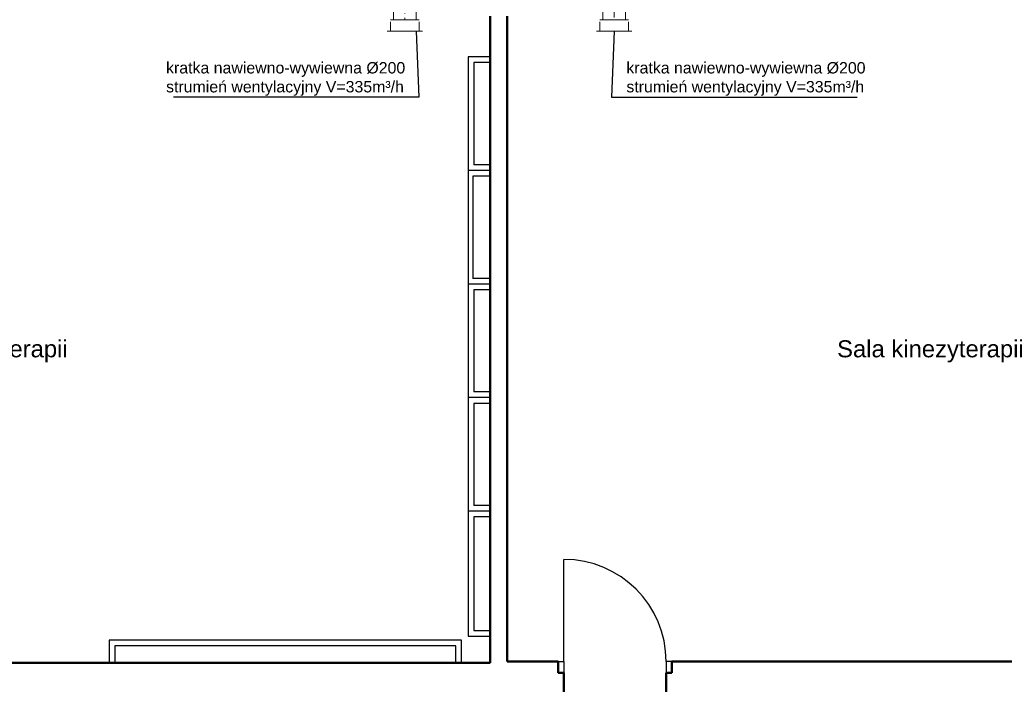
# Model space of a CAD drawing. Header units: millimetres. Extents: x 10990 to 23188, y -38075 to -27370.
# Tile 9 of 29: x 14418 to 15284, y -28654 to -28069. Entities that reach past the tile are written whole.
import ezdxf
from ezdxf.enums import TextEntityAlignment as Align

# ---------------------------------------------------------------- set-up
doc = ezdxf.new("R2010")
doc.units = ezdxf.units.MM
doc.linetypes.add('DASHDOT', pattern=[25.4, 12.7, -6.35, 0, -6.35])
for name, color, linetype, lineweight in [('2DL_PRO_n', 90, 'Continuous', 15), ('2DS_PLS_kan', 30, 'Continuous', 25), ('CP_AXISAC', 7, 'DASHDOT', 15), ('Przekrojowa', 90, 'Continuous', 50), ('Przekrój', 180, 'Continuous', 50)]:
    doc.layers.add(name, color=color, linetype=linetype, lineweight=lineweight)
doc.layers.add('A-Instal-G', color=7, linetype='Continuous')
doc.layers.add('Drzwi', color=32, linetype='Continuous')
doc.styles.add('Arial', font='arial.ttf')
doc.styles.add('CP_ATTR', font='ROMANS.SHX')

# ---------------------------------------------------------------- blocks, each defined once
blk = doc.blocks.new('RDLAC025f9mm8ut')
for p, q in [((-1, -0.5), (-1, 0.5)), ((-0.8, 0.5), (0, 0.5)), ((0, 0.625), (0, -0.625)), ((0, -0.5), (-0.8, -0.5))]:
    blk.add_line(p, q)
at = {"linetype": 'ByBlock', "style": 'CP_ATTR', "flags": 9}
for tag, p in [('NAME', (-0.092, -0.018)), ('NUMBER', (-0.092, -0.018)), ('GROUP', (-0.092, -0.018)), ('ARTICLE', (-0.092, -0.019)), ('CHARACTER', (-0.092, -0.019)), ('TEMPERATURE', (-0.092, -0.018)), ('FLOW', (-0.092, -0.018)), ('PRODUCT-TYPE', (-0.092, -0.019)), ('ORDER-NO', (-0.092, -0.019)), ('PRODUCER', (-0.092, -0.019)), ('PN', (-0.091, -0.018)), ('OTHER', (-0.091, -0.018)), ('DN', (-0.091, -0.019)), ('POWER', (-0.091, -0.019)), ('VOLTAGE', (-0.091, -0.019))]:
    blk.add_attdef(tag, text='', height=0.00005, dxfattribs=at).set_placement(p, align=Align.MIDDLE_LEFT)
blk = doc.blocks.new('*U1771')
at = {"ltscale": 0.6}
for p, q in [((0, -10), (0, 10)), ((0, 10), (132.37, 10)), ((132.37, 10), (132.37, -10)), ((132.37, -10), (0, -10))]:
    blk.add_line(p, q, dxfattribs=at)
at = {"layer": 'CP_AXISAC', "ltscale": 0.6}
blk.add_line((0, 0), (132.37, 0), dxfattribs=at)
at = {"linetype": 'ByBlock', "ltscale": 0.6, "style": 'CP_ATTR', "flags": 9}
for tag in ['NAME', 'PRODUCER', 'PRODUCT-TYPE', 'ARTICLE', 'FLOW', 'OTHER']:
    blk.add_attdef(tag, (0, 0), '', height=0.0001, dxfattribs=at)
blk = doc.blocks.new('*U1774')
at = {"ltscale": 0.6}
for p, q in [((0, -10), (0, 10)), ((0, 10), (231.87, 10)), ((231.87, 10), (231.87, -10)), ((231.87, -10), (0, -10))]:
    blk.add_line(p, q, dxfattribs=at)
at = {"layer": 'CP_AXISAC', "ltscale": 0.6}
blk.add_line((0, 0), (231.87, 0), dxfattribs=at)
at = {"linetype": 'ByBlock', "ltscale": 0.6, "style": 'CP_ATTR', "flags": 9}
for tag in ['NAME', 'PRODUCER', 'PRODUCT-TYPE', 'ARTICLE', 'FLOW', 'OTHER']:
    blk.add_attdef(tag, (0, 0), '', height=0.0001, dxfattribs=at)

msp = doc.modelspace()

# ---------------------------------------------------------------- linework, layer by layer
at = {"layer": '2DS_PLS_kan', "lineweight": 25}
for p, q in [((14766.35, -28079.12), (14768.8, -28137.21)), ((14940.53, -28079.12), (14938.09, -28137.21)), ((14768.8, -28137.21), (14552.71, -28137.21)), ((14938.09, -28137.21), (15154.18, -28137.21))]:
    msp.add_line(p, q, dxfattribs=at)
at = {"layer": 'A-Instal-G'}
for p, q in [((14812.13, -28101.81), (14812.13, -28611.81)), ((14831.28, -28101.81), (14812.13, -28101.81)), ((14831.28, -28106.81), (14817.13, -28106.81)), ((14817.13, -28106.81), (14817.13, -28196.81)), ((14831.28, -28201.81), (14812.13, -28201.81)), ((14831.28, -28201.81), (14812.13, -28201.81)), ((14831.28, -28201.81), (14812.13, -28201.81)), ((14831.28, -28196.81), (14817.13, -28196.81)), ((14831.28, -28206.81), (14816.28, -28206.81)), ((14816.28, -28206.81), (14816.28, -28296.81)), ((14831.28, -28296.81), (14816.28, -28296.81)), ((14831.28, -28301.81), (14812.13, -28301.81)), ((14831.28, -28301.81), (14812.13, -28301.81)), ((14831.28, -28301.81), (14812.13, -28301.81)), ((14831.28, -28306.81), (14817.13, -28306.81)), ((14817.13, -28306.81), (14817.13, -28396.81)), ((14831.28, -28401.81), (14812.13, -28401.81)), ((14831.28, -28401.81), (14812.13, -28401.81)), ((14831.28, -28396.81), (14817.13, -28396.81)), ((14817.13, -28406.81), (14817.13, -28496.81)), ((14831.28, -28406.81), (14817.13, -28406.81)), ((14831.28, -28496.81), (14817.13, -28496.81)), ((14831.28, -28501.81), (14812.13, -28501.81)), ((14831.28, -28501.81), (14812.13, -28501.81)), ((14817.13, -28506.81), (14817.13, -28606.81)), ((14831.28, -28506.81), (14817.13, -28506.81)), ((14817.13, -28606.81), (14831.28, -28606.81)), ((14496.28, -28615.12), (14496.28, -28635.12)), ((14806.28, -28615.12), (14496.28, -28615.12)), ((14806.28, -28635.12), (14806.28, -28615.12)), ((14812.13, -28611.81), (14831.28, -28611.81)), ((14801.28, -28620.12), (14501.28, -28620.12)), ((14501.28, -28620.12), (14501.28, -28635.12)), ((14801.28, -28635.12), (14801.28, -28620.12))]:
    msp.add_line(p, q, dxfattribs=at)
at = {"layer": 'Drzwi'}
for p, q in [((14896.28, -28634.12), (14896.28, -28544.12)), ((14891.28, -28634.12), (14896.28, -28634.12)), ((14896.28, -28634.12), (14896.28, -28644.12)), ((14991.28, -28634.12), (14986.28, -28634.12)), ((14986.28, -28634.12), (14986.28, -28644.12)), ((14896.28, -28644.12), (14891.28, -28644.12))]:
    msp.add_line(p, q, dxfattribs=at)
msp.add_arc((14896.22, -28634.18), 90.06, 0.03706, 89.96294, dxfattribs=at)
at = {"layer": 'Przekrojowa'}
for p, q in [((14891.28, -28634.12), (14891.28, -28644.12)), ((14991.28, -28644.12), (14991.28, -28634.12)), ((14891.28, -28644.12), (14896.28, -28644.12)), ((14986.28, -28644.12), (14991.28, -28644.12))]:
    msp.add_line(p, q, dxfattribs=at)
at = {"layer": 'Przekrój'}
for p, q in [((14831.28, -28635.12), (14831.28, -28066.12)), ((14846.28, -28634.12), (14846.28, -28066.12)), ((14150.28, -28635.12), (14831.28, -28635.12)), ((14891.28, -28634.12), (14846.28, -28634.12)), ((15645.28, -28634.12), (14991.28, -28634.12)), ((14896.28, -28664.12), (14896.28, -28644.12)), ((14986.28, -28644.12), (14986.28, -28664.12))]:
    msp.add_line(p, q, dxfattribs=at)

# ---------------------------------------------------------------- block references
at = {"layer": '2DL_PRO_n'}
for name, p, rotation in [('*U1774', (14756.34, -27837.25), 270.0000000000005), ('*U1771', (14940.53, -27936.75), 270)]:
    msp.add_blockref(name, p, dxfattribs=dict(at, rotation=rotation))
at = {"layer": '2DL_PRO_n', "xscale": 10, "yscale": 25, "zscale": 25, "rotation": 270}
for p in [(14756.34, -28079.12), (14940.53, -28079.12)]:
    msp.add_blockref('RDLAC025f9mm8ut', p, dxfattribs=at)

# ---------------------------------------------------------------- texts
at = {"layer": '2DS_PLS_kan', "style": 'Arial'}
for p in [(14295.56, -28366.29, 0), (15136.63, -28366.29, 0)]:
    msp.add_text('Sala kinezyterapii', height=15, dxfattribs=at).set_placement(p)
at = {"layer": '2DS_PLS_kan', "char_height": 10, "width": 218.2602, "attachment_point": 4, "style": 'Arial'}
for insert in [(14546.31, -28121.29), (14951.25, -28121.29)]:
    msp.add_mtext('kratka nawiewno-wywiewna %%C200\\Pstrumień wentylacyjny V=335m³/h', dxfattribs=dict(at, insert=insert))

doc.saveas('drawing.dxf')
